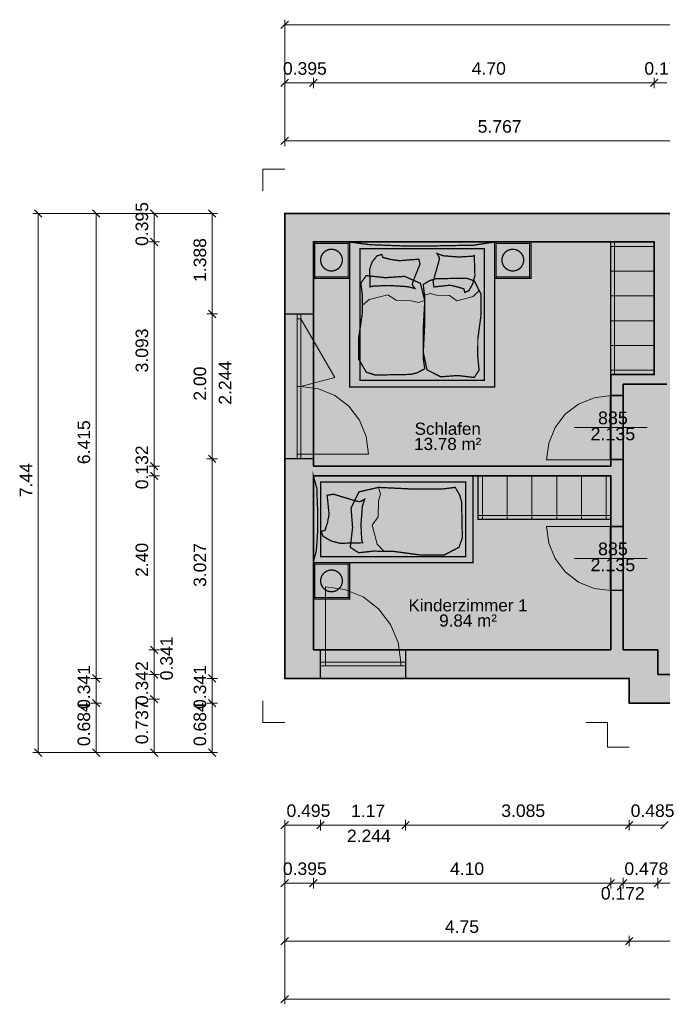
# Model space of a CAD drawing. Header units: millimetres. Extents: x 3534 to 41000, y -28700 to -5685.
# Tile 1 of 7: x 3534 to 12394, y -19484 to -5900. Entities that reach past the tile are written whole.
import ezdxf

# ---------------------------------------------------------------- set-up
doc = ezdxf.new("R2010")
doc.units = ezdxf.units.MM
doc.header["$MEASUREMENT"] = 0

msp = doc.modelspace()

# ---------------------------------------------------------------- hatches: boundary and pattern name
at = {"true_color": 0xeaeaea}
for points in [[(7188, -8572), (25488, -8572), (25488, -16012), (20738, -16012), (20738, -15670), (16688, -15670), (16688, -15328), (11938, -15328), (11938, -14987), (7188, -14987)], [(7188, -11960), (7188, -9960), (7583, -9960), (7583, -11960)], [(11682, -11969.5), (11682, -11085.5), (11856, -11085.5), (11856, -11969.5)], [(11682, -13776.5), (11682, -12892.5), (11856, -12892.5), (11856, -13776.5)], [(8853, -14987), (7683, -14987), (7683, -14592), (8853, -14592)]]:
    msp.add_hatch(color=254, dxfattribs=at).paths.add_polyline_path(points)
at = {"true_color": 0x804000}
for points in [[(7188, -8572), (25488, -8572), (25093, -8967), (22163, -8967), (21991, -8967), (21885, -8967), (19095, -8967), (18889, -8967), (18757, -8967), (18551, -8967), (17051, -8967), (16819, -8967), (16613, -8967), (12455, -8967), (12283, -8967), (7583, -8967)], [(7188, -14987), (7188, -8572), (7583, -8967), (7583, -12060), (7583, -12192), (7583, -14592)], [(12283, -10797), (12283, -8967), (12455, -8967), (12455, -10929)], [(11683, -14592), (11683, -12192), (11683, -12060), (11683, -10797), (11855, -10929), (11855, -14592)], [(11683, -10797), (12283, -10797), (12455, -10929), (11855, -10929)], [(7583, -12060), (11683, -12060), (11683, -12192), (7583, -12192)], [(11938, -14987), (7188, -14987), (7583, -14592), (11683, -14592), (11855, -14592), (12333, -14592)], [(11938, -15328), (11938, -14987), (12333, -14592), (12333, -14933)], [(16688, -15328), (11938, -15328), (12333, -14933), (16819, -14933), (17083, -14933)]]:
    msp.add_hatch(color=36, dxfattribs=at).paths.add_polyline_path(points)
at = {"true_color": 0xffffd2}
for points in [[(12283, -10797), (11683, -10797), (11683, -12060), (7583, -12060), (7583, -8967), (12283, -8967)], [(16819, -11141), (16819, -12641), (16169, -12641), (16169, -12773), (16819, -12773), (16819, -14933), (12333, -14933), (12333, -14592), (11855, -14592), (11855, -10929), (12455, -10929), (12455, -8967), (16819, -8967)], [(9914, -11123), (9914, -11683), (8899, -11683), (8899, -11123)], [(7583, -12192), (11683, -12192), (11683, -14592), (7583, -14592)], [(10596, -13559), (10596, -14119), (8776, -14119), (8776, -13559)]]:
    msp.add_hatch(color=7, dxfattribs=at).paths.add_polyline_path(points)
at = {"true_color": 0xdccdb9}
for points in [[(8083, -8967), (8083, -9467), (7583, -9467), (7583, -8967)], [(7980.12, -9246.26), (7971.58, -9274.4), (7957.72, -9300.34), (7939.07, -9323.07), (7916.34, -9341.72), (7890.4, -9355.58), (7862.26, -9364.12), (7833, -9367), (7803.74, -9364.12), (7775.6, -9355.58), (7749.66, -9341.72), (7726.93, -9323.07), (7708.28, -9300.34), (7694.42, -9274.4), (7685.88, -9246.26), (7683, -9217), (7685.88, -9187.74), (7694.42, -9159.6), (7708.28, -9133.66), (7726.93, -9110.93), (7749.66, -9092.28), (7775.6, -9078.42), (7803.74, -9069.88), (7833, -9067), (7862.26, -9069.88), (7890.4, -9078.42), (7916.34, -9092.28), (7939.07, -9110.93), (7957.72, -9133.67), (7971.58, -9159.6), (7980.12, -9187.74), (7983, -9217)], [(10083, -8967), (10083, -10967), (8083, -10967), (8083, -8967)], [(10083, -8967), (9794, -9011), (9202, -9022), (8836, -9022), (8362, -9004), (8083, -8967)], [(10583, -8967), (10583, -9467), (10083, -9467), (10083, -8967)], [(10480.12, -9246.26), (10471.58, -9274.4), (10457.72, -9300.34), (10439.07, -9323.07), (10416.34, -9341.72), (10390.4, -9355.58), (10362.26, -9364.12), (10333, -9367), (10303.74, -9364.12), (10275.6, -9355.58), (10249.66, -9341.72), (10226.93, -9323.07), (10208.28, -9300.34), (10194.42, -9274.4), (10185.88, -9246.26), (10183, -9217), (10185.88, -9187.74), (10194.42, -9159.6), (10208.28, -9133.66), (10226.93, -9110.93), (10249.66, -9092.28), (10275.6, -9078.42), (10303.74, -9069.88), (10333, -9067), (10362.26, -9069.88), (10390.4, -9078.42), (10416.34, -9092.28), (10439.07, -9110.93), (10457.72, -9133.67), (10471.58, -9159.6), (10480.12, -9187.74), (10483, -9217)], [(12283, -10797), (11683, -10797), (11683, -8967), (12283, -8967)], [(8359, -9344), (8391, -9247), (8457, -9161), (8525, -9138), (8543, -9181), (8651, -9208), (8768, -9225), (9037, -9204), (9054, -9271), (8955, -9518), (8948, -9552), (8953, -9568), (8983, -9608), (8884, -9583), (8621, -9567), (8405, -9576), (8366, -9586)], [(9810, -9429), (9783, -9539), (9728, -9638), (9671, -9663), (9658, -9613), (9566, -9586), (9470, -9563), (9245, -9587), (9234, -9513), (9314, -9230), (9321, -9193), (9315, -9172), (9289, -9126), (9373, -9157), (9593, -9174), (9773, -9163), (9802, -9155)], [(8312, -10762), (8208, -10583), (8208, -10288), (8256, -9966), (8260, -9717), (8238, -9533), (8312, -9431), (8576, -9459), (8841, -9441), (9059, -9537), (9119, -9776), (9097, -10187), (9097, -10560), (9119, -10716), (9015, -10771), (8924, -10794), (8437, -10803)], [(9804, -9504), (9893, -9684), (9894, -9981), (9851, -10302), (9850, -10552), (9868, -10735), (9802, -10836), (9573, -10809), (9341, -10827), (9151, -10731), (9099, -10493), (9119, -10082), (9116, -9708), (9098, -9553), (9190, -9499), (9270, -9474), (9693, -9466)], [(7583, -12192.2), (9783, -12192.2), (9783, -13392), (7583, -13392)], [(7583, -12192.2), (7631, -12365.31), (7644, -12720.97), (7644, -12940.36), (7624, -13224.88), (7583, -13392)], [(11683, -12192), (11683, -12792), (9853, -12792), (9853, -12192)], [(9591, -13178.61), (9389, -13284.87), (9057, -13284.87), (8694, -13236.03), (8414, -13231.74), (8207, -13254.02), (8092, -13178.61), (8124, -12907.79), (8103, -12636.98), (8212, -12414.16), (8481, -12352.46), (8943, -12374.74), (9363, -12374.74), (9539, -12352.46), (9601, -12458.73), (9627, -12552.14), (9637, -13050.06)], [(7952, -13123.76), (7829, -13092.05), (7718, -13027.78), (7689, -12961.79), (7744, -12944.65), (7778, -12838.38), (7800, -12724.4), (7773, -12462.16), (7859, -12445.87), (8176, -12541.86), (8219, -12548.71), (8241, -12544.43), (8291, -12514.43), (8259, -12611.27), (8239, -12868.37), (8250, -13079.2), (8263, -13116.9)], [(7583, -13392), (8083, -13392), (8083, -13892), (7583, -13892)], [(7980.12, -13671.26), (7971.58, -13699.4), (7957.72, -13725.34), (7939.07, -13748.07), (7916.34, -13766.72), (7890.4, -13780.58), (7862.26, -13789.12), (7833, -13792), (7803.74, -13789.12), (7775.6, -13780.58), (7749.66, -13766.72), (7726.93, -13748.07), (7708.28, -13725.34), (7694.42, -13699.4), (7685.88, -13671.26), (7683, -13642), (7685.88, -13612.74), (7694.42, -13584.6), (7708.28, -13558.66), (7726.93, -13535.93), (7749.66, -13517.28), (7775.6, -13503.42), (7803.74, -13494.88), (7833, -13492), (7862.26, -13494.88), (7890.4, -13503.42), (7916.34, -13517.28), (7939.07, -13535.93), (7957.72, -13558.67), (7971.58, -13584.6), (7980.12, -13612.74), (7983, -13642)]]:
    msp.add_hatch(color=254, dxfattribs=at).paths.add_polyline_path(points)
at = {"true_color": 0xf0ebe6}
for points in [[(9940, -9058), (9940, -10876), (8226, -10876), (8226, -9058)], [(7683, -12277.9), (9683, -12277.9), (9683, -13306.3), (7683, -13306.3)]]:
    msp.add_hatch(color=7, dxfattribs=at).paths.add_polyline_path(points)

# ---------------------------------------------------------------- linework, layer by layer
at = {"color": 18, "lineweight": 5, "true_color": 0x070707}
for points in [[(7239, -5921), (7137, -6023)], [(7188, -5900), (7188, -6044)], [(7188, -7572), (7188, -5972)], [(7188, -5972), (25488, -5972)], [(7239, -6721), (7137, -6823)], [(7188, -6700), (7188, -6844)], [(7188, -6772), (7583, -6772)], [(7634, -6721), (7532, -6823)], [(7634, -6721), (7532, -6823)], [(7583, -6700), (7583, -6844)], [(7583, -6700), (7583, -6844)], [(7583, -6772), (12283, -6772)], [(12334, -6721), (12232, -6823)], [(12334, -6721), (12232, -6823)], [(12283, -6700), (12283, -6844)], [(12283, -6700), (12283, -6844)], [(12283, -6772), (12455, -6772)], [(7239, -7521), (7137, -7623)], [(7188, -7500), (7188, -7644)], [(7188, -7572), (12955, -7572)], [(3737, -8521), (3839, -8623)], [(4537, -8521), (4639, -8623)], [(5337, -8521), (5439, -8623)], [(6137, -8521), (6239, -8623)], [(3716, -8572), (3860, -8572)], [(6188, -8572), (3788, -8572)], [(3788, -16012), (3788, -8572)], [(4516, -8572), (4660, -8572)], [(4588, -14987), (4588, -8572)], [(5316, -8572), (5460, -8572)], [(5388, -8967), (5388, -8572)], [(6116, -8572), (6260, -8572)], [(6188, -9960), (6188, -8572)], [(5337, -8916), (5439, -9018)], [(5337, -8916), (5439, -9018)], [(5316, -8967), (5460, -8967)], [(5316, -8967), (5460, -8967)], [(5388, -12060), (5388, -8967)], [(6137, -9909), (6239, -10011)], [(6137, -9909), (6239, -10011)], [(6116, -9960), (6260, -9960)], [(6116, -9960), (6260, -9960)], [(6188, -11960), (6188, -9960)], [(6137, -11909), (6239, -12011)], [(6137, -11909), (6239, -12011)], [(5316, -12060), (5460, -12060)], [(5316, -12060), (5460, -12060)], [(5337, -12009), (5439, -12111)], [(5337, -12009), (5439, -12111)], [(5388, -12192), (5388, -12060)], [(6116, -11960), (6260, -11960)], [(6116, -11960), (6260, -11960)], [(6188, -14987), (6188, -11960)], [(5316, -12192), (5460, -12192)], [(5316, -12192), (5460, -12192)], [(5337, -12141), (5439, -12243)], [(5337, -12141), (5439, -12243)], [(5388, -14592), (5388, -12192)], [(5316, -14592), (5460, -14592)], [(5316, -14592), (5460, -14592)], [(5337, -14541), (5439, -14643)], [(5337, -14541), (5439, -14643)], [(5388, -14933), (5388, -14592)], [(4537, -14936), (4639, -15038)], [(4537, -14936), (4639, -15038)], [(5316, -14933), (5460, -14933)], [(5316, -14933), (5460, -14933)], [(5337, -14882), (5439, -14984)], [(5337, -14882), (5439, -14984)], [(5388, -15275), (5388, -14933)], [(6137, -14936), (6239, -15038)], [(6137, -14936), (6239, -15038)], [(4516, -14987), (4660, -14987)], [(4516, -14987), (4660, -14987)], [(4588, -15328), (4588, -14987)], [(6116, -14987), (6260, -14987)], [(6116, -14987), (6260, -14987)], [(6188, -15328), (6188, -14987)], [(4516, -15328), (4660, -15328)], [(4516, -15328), (4660, -15328)], [(4537, -15277), (4639, -15379)], [(4537, -15277), (4639, -15379)], [(4588, -16012), (4588, -15328)], [(5316, -15275), (5460, -15275)], [(5316, -15275), (5460, -15275)], [(5337, -15224), (5439, -15326)], [(5337, -15224), (5439, -15326)], [(5388, -16012), (5388, -15275)], [(6116, -15328), (6260, -15328)], [(6116, -15328), (6260, -15328)], [(6137, -15277), (6239, -15379)], [(6137, -15277), (6239, -15379)], [(6188, -16012), (6188, -15328)], [(3716, -16012), (3860, -16012)], [(3737, -15961), (3839, -16063)], [(6188, -16012), (3788, -16012)], [(4516, -16012), (4660, -16012)], [(4537, -15961), (4639, -16063)], [(5316, -16012), (5460, -16012)], [(5337, -15961), (5439, -16063)], [(6116, -16012), (6260, -16012)], [(6137, -15961), (6239, -16063)], [(7137, -17063), (7239, -16961)], [(7188, -17084), (7188, -16940)], [(7632, -17063), (7734, -16961)], [(7632, -17063), (7734, -16961)], [(7683, -17084), (7683, -16940)], [(7683, -17084), (7683, -16940)], [(8802, -17063), (8904, -16961)], [(8802, -17063), (8904, -16961)], [(8853, -17084), (8853, -16940)], [(8853, -17084), (8853, -16940)], [(11887, -17063), (11989, -16961)], [(11887, -17063), (11989, -16961)], [(11938, -17084), (11938, -16940)], [(11938, -17084), (11938, -16940)], [(12372, -17063), (12474, -16961)], [(12372, -17063), (12474, -16961)], [(7188, -17012), (7188, -19412)], [(7683, -17012), (7188, -17012)], [(8853, -17012), (7683, -17012)], [(11938, -17012), (8853, -17012)], [(12423, -17012), (11938, -17012)], [(7137, -17863), (7239, -17761)], [(7188, -17884), (7188, -17740)], [(7532, -17863), (7634, -17761)], [(7532, -17863), (7634, -17761)], [(7583, -17884), (7583, -17740)], [(7583, -17884), (7583, -17740)], [(11632, -17863), (11734, -17761)], [(11632, -17863), (11734, -17761)], [(11683, -17884), (11683, -17740)], [(11683, -17884), (11683, -17740)], [(11804, -17863), (11906, -17761)], [(11804, -17863), (11906, -17761)], [(11855, -17884), (11855, -17740)], [(11855, -17884), (11855, -17740)], [(12282, -17863), (12384, -17761)], [(12282, -17863), (12384, -17761)], [(12333, -17884), (12333, -17740)], [(12333, -17884), (12333, -17740)], [(7583, -17812), (7188, -17812)], [(11683, -17812), (7583, -17812)], [(11855, -17812), (11683, -17812)], [(12333, -17812), (11855, -17812)], [(16819, -17812), (12333, -17812)], [(7137, -18663), (7239, -18561)], [(7188, -18684), (7188, -18540)], [(11887, -18663), (11989, -18561)], [(11887, -18663), (11989, -18561)], [(11938, -18684), (11938, -18540)], [(11938, -18684), (11938, -18540)], [(11938, -18612), (7188, -18612)], [(16688, -18612), (11938, -18612)], [(7137, -19463), (7239, -19361)], [(7188, -19484), (7188, -19340)], [(25488, -19412), (7188, -19412)]]:
    msp.add_lwpolyline(points, dxfattribs=at)
at = {"color": 8, "lineweight": 18, "true_color": 0x707070}
for points in [[(6888, -7961.98), (6888, -8261.98)], [(6888, -7961.98), (7188, -7961.98)], [(6888, -15597.02), (6888, -15297.02)], [(6888, -15597.02), (7188, -15597.02)], [(11638, -15597.02), (11338, -15597.02)], [(11638, -15597.02), (11638, -15938.02)], [(11638, -15597.02), (11638, -15710.69)], [(11638, -15938.02), (11938, -15938.02)]]:
    msp.add_lwpolyline(points, dxfattribs=at)
at = {"color": 18, "lineweight": 20, "true_color": 0x070707, "const_width": 20}
msp.add_lwpolyline([(7188, -8572), (25488, -8572), (25488, -16012), (20738, -16012), (20738, -15670), (16688, -15670), (16688, -15328), (11938, -15328), (11938, -14987), (7188, -14987), (7188, -8572)], dxfattribs=at)
at = {"color": 18, "lineweight": 35, "true_color": 0x070707}
for points in [[(7188, -8572), (25488, -8572)], [(7188, -14987), (7188, -8572)], [(12283, -8967), (7583, -8967)], [(7583, -8967), (7583, -12060)], [(12283, -10797), (12283, -8967)], [(11683, -12060), (11683, -10797)], [(11683, -10797), (12283, -10797)], [(11855, -10929), (11855, -14592)], [(12455, -10929), (11855, -10929)], [(7583, -12060), (11683, -12060)], [(11683, -12192), (7583, -12192)], [(7583, -12192), (7583, -14592)], [(11683, -14592), (11683, -12192)], [(7583, -14592), (11683, -14592)], [(11855, -14592), (12333, -14592)], [(12333, -14592), (12333, -14933)], [(12333, -14933), (16819, -14933)], [(11938, -14987), (7188, -14987)], [(11938, -15328), (11938, -14987)], [(16688, -15328), (11938, -15328)]]:
    msp.add_lwpolyline(points, dxfattribs=at)
at = {"color": 251, "lineweight": 18, "true_color": 0x595959, "const_width": 18}
for points in [[(8083, -8967), (8083, -9467), (7583, -9467), (7583, -8967), (8083, -8967)], [(10083, -8967), (9794, -9011), (9202, -9022), (8836, -9022), (8362, -9004), (8083, -8967), (10083, -8967)], [(10083, -8967), (10083, -10967), (8083, -10967), (8083, -8967), (10083, -8967)], [(10583, -8967), (10583, -9467), (10083, -9467), (10083, -8967), (10583, -8967)], [(12283, -10797), (11683, -10797), (11683, -8967), (12283, -8967), (12283, -10797)], [(7980.12, -9246.26), (7971.58, -9274.4), (7957.72, -9300.34), (7939.07, -9323.07), (7916.34, -9341.72), (7890.4, -9355.58), (7862.26, -9364.12), (7833, -9367), (7803.74, -9364.12), (7775.6, -9355.58), (7749.66, -9341.72), (7726.93, -9323.07), (7708.28, -9300.34), (7694.42, -9274.4), (7685.88, -9246.26), (7683, -9217), (7685.88, -9187.74), (7694.42, -9159.6), (7708.28, -9133.66), (7726.93, -9110.93), (7749.66, -9092.28), (7775.6, -9078.42), (7803.74, -9069.88), (7833, -9067), (7862.26, -9069.88), (7890.4, -9078.42), (7916.34, -9092.28), (7939.07, -9110.93), (7957.72, -9133.67), (7971.58, -9159.6), (7980.12, -9187.74), (7983, -9217), (7980.12, -9246.26)], [(9940, -9058), (9940, -10876), (8226, -10876), (8226, -9058), (9940, -9058)], [(10480.12, -9246.26), (10471.58, -9274.4), (10457.72, -9300.34), (10439.07, -9323.07), (10416.34, -9341.72), (10390.4, -9355.58), (10362.26, -9364.12), (10333, -9367), (10303.74, -9364.12), (10275.6, -9355.58), (10249.66, -9341.72), (10226.93, -9323.07), (10208.28, -9300.34), (10194.42, -9274.4), (10185.88, -9246.26), (10183, -9217), (10185.88, -9187.74), (10194.42, -9159.6), (10208.28, -9133.66), (10226.93, -9110.93), (10249.66, -9092.28), (10275.6, -9078.42), (10303.74, -9069.88), (10333, -9067), (10362.26, -9069.88), (10390.4, -9078.42), (10416.34, -9092.28), (10439.07, -9110.93), (10457.72, -9133.67), (10471.58, -9159.6), (10480.12, -9187.74), (10483, -9217), (10480.12, -9246.26)], [(8359, -9344), (8391, -9247), (8457, -9161), (8525, -9138), (8543, -9181), (8651, -9208), (8768, -9225), (9037, -9204), (9054, -9271), (8955, -9518), (8948, -9552), (8953, -9568), (8983, -9608), (8884, -9583), (8621, -9567), (8405, -9576), (8366, -9586), (8359, -9344)], [(9810, -9429), (9783, -9539), (9728, -9638), (9671, -9663), (9658, -9613), (9566, -9586), (9470, -9563), (9245, -9587), (9234, -9513), (9314, -9230), (9321, -9193), (9315, -9172), (9289, -9126), (9373, -9157), (9593, -9174), (9773, -9163), (9802, -9155), (9810, -9429)], [(8312, -10762), (8208, -10583), (8208, -10288), (8256, -9966), (8260, -9717), (8238, -9533), (8312, -9431), (8576, -9459), (8841, -9441), (9059, -9537), (9119, -9776), (9097, -10187), (9097, -10560), (9119, -10716), (9015, -10771), (8924, -10794), (8437, -10803), (8312, -10762)], [(9804, -9504), (9893, -9684), (9894, -9981), (9851, -10302), (9850, -10552), (9868, -10735), (9802, -10836), (9573, -10809), (9341, -10827), (9151, -10731), (9099, -10493), (9119, -10082), (9116, -9708), (9098, -9553), (9190, -9499), (9270, -9474), (9693, -9466), (9804, -9504)], [(7583, -12192.2), (9783, -12192.2), (9783, -13392), (7583, -13392), (7583, -12192.2)], [(7583, -12192.2), (7631, -12365.31), (7644, -12720.97), (7644, -12940.36), (7624, -13224.88), (7583, -13392), (7583, -12192.2)], [(11683, -12192), (11683, -12792), (9853, -12792), (9853, -12192), (11683, -12192)], [(7683, -12277.9), (9683, -12277.9), (9683, -13306.3), (7683, -13306.3), (7683, -12277.9)], [(9591, -13178.61), (9389, -13284.87), (9057, -13284.87), (8694, -13236.03), (8414, -13231.74), (8207, -13254.02), (8092, -13178.61), (8124, -12907.79), (8103, -12636.98), (8212, -12414.16), (8481, -12352.46), (8943, -12374.74), (9363, -12374.74), (9539, -12352.46), (9601, -12458.73), (9627, -12552.14), (9637, -13050.06), (9591, -13178.61)], [(7952, -13123.76), (7829, -13092.05), (7718, -13027.78), (7689, -12961.79), (7744, -12944.65), (7778, -12838.38), (7800, -12724.4), (7773, -12462.16), (7859, -12445.87), (8176, -12541.86), (8219, -12548.71), (8241, -12544.43), (8291, -12514.43), (8259, -12611.27), (8239, -12868.37), (8250, -13079.2), (8263, -13116.9), (7952, -13123.76)], [(7583, -13392), (8083, -13392), (8083, -13892), (7583, -13892), (7583, -13392)], [(7980.12, -13671.26), (7971.58, -13699.4), (7957.72, -13725.34), (7939.07, -13748.07), (7916.34, -13766.72), (7890.4, -13780.58), (7862.26, -13789.12), (7833, -13792), (7803.74, -13789.12), (7775.6, -13780.58), (7749.66, -13766.72), (7726.93, -13748.07), (7708.28, -13725.34), (7694.42, -13699.4), (7685.88, -13671.26), (7683, -13642), (7685.88, -13612.74), (7694.42, -13584.6), (7708.28, -13558.66), (7726.93, -13535.93), (7749.66, -13517.28), (7775.6, -13503.42), (7803.74, -13494.88), (7833, -13492), (7862.26, -13494.88), (7890.4, -13503.42), (7916.34, -13517.28), (7939.07, -13535.93), (7957.72, -13558.67), (7971.58, -13584.6), (7980.12, -13612.74), (7983, -13642), (7980.12, -13671.26)]]:
    msp.add_lwpolyline(points, dxfattribs=at)
at = {"color": 18, "lineweight": 0, "true_color": 0x070707, "const_width": 1}
for points in [[(12283, -10797), (11683, -10797), (11683, -12060), (7583, -12060), (7583, -8967), (12283, -8967), (12283, -10797)], [(16819, -11141), (16819, -12641), (16169, -12641), (16169, -12773), (16819, -12773), (16819, -14933), (12333, -14933), (12333, -14592), (11855, -14592), (11855, -10929), (12455, -10929), (12455, -8967), (16819, -8967), (16819, -11141)], [(7583, -12192), (11683, -12192), (11683, -14592), (7583, -14592), (7583, -12192)]]:
    msp.add_lwpolyline(points, dxfattribs=at)
at = {"color": 251, "lineweight": 18, "true_color": 0x595959}
for points in [[(7603, -8967), (7603, -9467)], [(7603, -8987), (8063, -8987)], [(8063, -8967), (8063, -9467)], [(10103, -8967), (10103, -9467)], [(10103, -8987), (10563, -8987)], [(10563, -8967), (10563, -9467)], [(11683, -9028), (12283, -9028)], [(11733, -8967), (11733, -10797)], [(11683, -9369.6), (11733, -9369.6)], [(7603, -9447), (8063, -9447)], [(10103, -9447), (10563, -9447)], [(9870, -9635), (9785, -9717), (9563, -9780), (9461, -9706), (9279, -9701), (9192, -9676), (9117, -9702)], [(8257, -9841), (8353, -9759), (8608, -9697), (8724, -9771), (8933, -9777), (9031, -9801), (9119, -9776)], [(11683, -9711.2), (11733, -9711.2)], [(11683, -10052.8), (11733, -10052.8)], [(11683, -10394.4), (11733, -10394.4)], [(12283, -10736), (11683, -10736)], [(9914, -12792), (9914, -12192)], [(11622, -12192), (11622, -12792)], [(8554, -13234.31), (8461, -13136.61), (8392, -12875.23), (8475, -12756.96), (8482, -12542.71), (8509, -12442.44), (8481, -12352.46)], [(9853, -12742), (11683, -12742)], [(10255.6, -12792), (10255.6, -12742)], [(10597.2, -12792), (10597.2, -12742)], [(10938.8, -12792), (10938.8, -12742)], [(11280.4, -12792), (11280.4, -12742)], [(7583, -13412), (8083, -13412)], [(7603, -13872), (7603, -13412)], [(8063, -13872), (8063, -13412)], [(7583, -13872), (8083, -13872)]]:
    msp.add_lwpolyline(points, dxfattribs=at)
at = {"color": 8, "lineweight": 18, "true_color": 0x7b7b7b}
for points in [[(11733, -9369.6), (12283, -9369.6)], [(12283, -9711.2), (11733, -9711.2)], [(11733, -10052.8), (12283, -10052.8)], [(12283, -10394.4), (11733, -10394.4)], [(10255.6, -12742), (10255.6, -12192)], [(10597.2, -12192), (10597.2, -12742)], [(10938.8, -12742), (10938.8, -12192)], [(11280.4, -12192), (11280.4, -12742)]]:
    msp.add_lwpolyline(points, dxfattribs=at)
at = {"color": 254, "lineweight": 30, "true_color": 0xeaeaea}
for points in [[(7188, -11960), (7188, -9960)], [(7583, -9960), (7583, -11960)], [(11682, -11969.5), (11682, -11085.5)], [(11682, -11085.5), (11856, -11085.5)], [(11856, -11085.5), (11856, -11969.5)], [(11856, -11969.5), (11682, -11969.5)], [(11682, -13776.5), (11682, -12892.5)], [(11682, -12892.5), (11856, -12892.5)], [(11856, -12892.5), (11856, -13776.5)], [(11856, -13776.5), (11682, -13776.5)], [(7683, -14592), (8853, -14592)], [(8853, -14987), (7683, -14987)]]:
    msp.add_lwpolyline(points, dxfattribs=at)
at = {"color": 18, "lineweight": 20, "true_color": 0x070707}
for points in [[(7188, -11960), (7188, -9960)], [(8853, -14987), (7683, -14987)]]:
    msp.add_lwpolyline(points, dxfattribs=at)
at = {"color": 18, "lineweight": 30, "true_color": 0x070707}
for points in [[(7188, -9960), (7583, -9960)], [(11855, -11085), (11683, -11085)], [(7583, -11960), (7188, -11960)], [(11855, -11970), (11683, -11970)], [(11855, -12892), (11683, -12892)], [(11855, -13777), (11683, -13777)], [(7683, -14987), (7683, -14592)], [(8853, -14592), (8853, -14987)]]:
    msp.add_lwpolyline(points, dxfattribs=at)
at = {"color": 18, "lineweight": 15, "true_color": 0x070707}
for points in [[(7359.5, -11960), (7359.5, -9960)], [(7359.5, -10026.22), (7411.5, -10026.22)], [(7411.5, -11960), (7411.5, -9960)], [(7411.5, -10026.22), (7878.39, -10834.9)], [(7878.39, -10834.9), (7411.5, -10960)], [(7359.5, -10960), (7411.5, -10960)], [(7359.5, -10960), (7411.5, -10960)], [(7411, -10960), (7411, -10960), (7411, -10960), (7653, -10992), (7878, -11085), (8072, -11233), (8220, -11427), (8313, -11652), (8345, -11894), (8345, -11894), (8345, -11894)], [(7411.5, -11893.78), (7411.5, -10960)], [(10798, -11970), (10828, -11741), (10917, -11527), (11057, -11344), (11240, -11204), (11454, -11115), (11683, -11085)], [(7359.5, -11893.78), (7411.5, -11893.78)], [(7411.5, -11893.78), (8345.28, -11893.78)], [(11683, -11970), (10798, -11970)], [(11683, -12892), (10798, -12892)], [(11683, -13777), (11454, -13747), (11240, -13658), (11057, -13518), (10917, -13334), (10828, -13121), (10798, -12892)], [(7748.67, -14763.5), (7748.67, -13724.83)], [(7749, -13725), (8018, -13760), (8268, -13864), (8483, -14029), (8648, -14244), (8752, -14494), (8787, -14763)], [(8853, -14763.5), (7683, -14763.5)], [(7748.67, -14815.5), (7748.67, -14763.5)], [(7748.67, -14763.5), (8787.33, -14763.5)], [(8787.33, -14815.5), (8787.33, -14763.5)], [(8853, -14815.5), (7683, -14815.5)]]:
    msp.add_lwpolyline(points, dxfattribs=at)
at = {"color": 254, "lineweight": 20, "true_color": 0xeaeaea}
for points in [[(7583, -9960), (7583, -11960)], [(11682, -11969.5), (11682, -11085.5)], [(11856, -11085.5), (11856, -11969.5)], [(11682, -13776.5), (11682, -12892.5)], [(11856, -12892.5), (11856, -13776.5)], [(7683, -14592), (8853, -14592)]]:
    msp.add_lwpolyline(points, dxfattribs=at)
at = {"color": 18, "lineweight": 0, "true_color": 0x070707}
for points in [[(12183.5, -11527.5), (11183.5, -11527.5)], [(12183.5, -13334.5), (11183.5, -13334.5)]]:
    msp.add_lwpolyline(points, dxfattribs=at)

# ---------------------------------------------------------------- texts
at = {"color": 18, "true_color": 0x070707}
for s, insert, char_height, attachment_point in [('{\\fArial|b0|i0;0.395}', (7164, -6661.5), 173, 7), ('{\\fArial|b0|i0;4.70}', (9767, -6661.5), 173, 7), ('{\\fArial|b0|i0;0.172}', (12147, -6661.5), 173, 7), ('{\\fArial|b0|i0;5.767}', (9849, -7461.5), 173, 7), ('{\\fArial|b0|i0;885}', (11713, -11395), 176, 5), ('{\\fArial|b0|i0;Schlafen}', (9436, -11459), 168, 2), ('{\\fArial|b0|i0;2.135}', (11713, -11615), 176, 5), ('{\\fArial|b0|i0;13.78 m²}', (9436, -11669), 168, 2), ('{\\fArial|b0|i0;885}', (11713, -13202), 176, 5), ('{\\fArial|b0|i0;2.135}', (11713, -13422), 176, 5), ('{\\fArial|b0|i0;Kinderzimmer 1}', (9716, -13895), 168, 2), ('{\\fArial|b0|i0;9.84 m²}', (9716, -14105), 168, 2), ('{\\fArial|b0|i0;0.495}', (7213, -16901.5), 173, 7), ('{\\fArial|b0|i0;1.17}', (8102, -16901.5), 173, 7), ('{\\fArial|b0|i0;3.085}', (10174, -16901.5), 173, 7), ('{\\fArial|b0|i0;0.485}', (11958, -16901.5), 173, 7), ('{\\fArial|b0|i0;2.244}', (8046, -17246.5), 173, 7), ('{\\fArial|b0|i0;0.395}', (7163, -17701.5), 173, 7), ('{\\fArial|b0|i0;4.10}', (9467, -17701.5), 173, 7), ('{\\fArial|b0|i0;0.478}', (11872, -17701.5), 173, 7), ('{\\fArial|b0|i0;0.172}', (11547, -18041.5), 173, 7), ('{\\fArial|b0|i0;4.75}', (9397, -18501.5), 173, 7)]:
    msp.add_mtext(s, dxfattribs=dict(at, insert=insert, char_height=char_height, attachment_point=attachment_point))
at = {"color": 18, "true_color": 0x070707, "char_height": 173, "attachment_point": 7, "rotation": 90}
for s, insert in [('{\\fArial|b0|i0;0.395}', (5307.5, -9021)), ('{\\fArial|b0|i0;1.388}', (6107.5, -9518)), ('{\\fArial|b0|i0;3.093}', (5307.5, -10766)), ('{\\fArial|b0|i0;2.00}', (6107.5, -11156)), ('{\\fArial|b0|i0;2.244}', (6452.5, -11212)), ('{\\fArial|b0|i0;6.415}', (4507.5, -12032)), ('{\\fArial|b0|i0;0.132}', (5307.5, -12378)), ('{\\fArial|b0|i0;7.44}', (3707.5, -12488)), ('{\\fArial|b0|i0;2.40}', (5307.5, -13588)), ('{\\fArial|b0|i0;3.027}', (6107.5, -13726)), ('{\\fArial|b0|i0;0.341}', (5647.5, -15014)), ('{\\fArial|b0|i0;0.342}', (5307.5, -15356)), ('{\\fArial|b0|i0;0.341}', (4507.5, -15409)), ('{\\fArial|b0|i0;0.341}', (6107.5, -15409)), ('{\\fArial|b0|i0;0.684}', (4507.5, -15922)), ('{\\fArial|b0|i0;0.737}', (5307.5, -15896)), ('{\\fArial|b0|i0;0.684}', (6107.5, -15922))]:
    msp.add_mtext(s, dxfattribs=dict(at, insert=insert))

doc.saveas('drawing.dxf')
